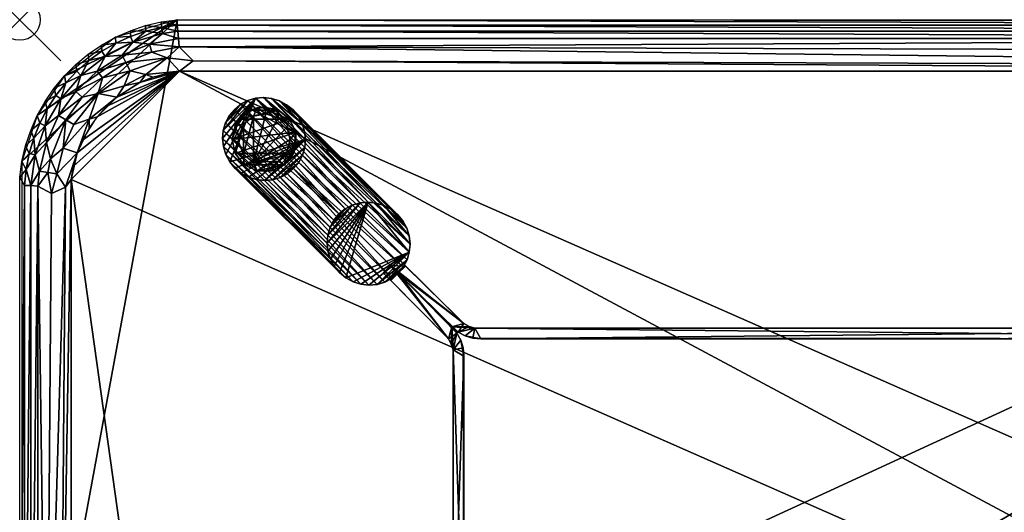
# Model space of a CAD drawing. Header units: inches. Extents: x 0 to 48, y -24 to 0.
# Tile 2 of 4: x 0 to 24, y -12 to 0. Entities that reach past the tile are written whole.
import ezdxf

# ---------------------------------------------------------------- set-up
doc = ezdxf.new("R2010")
doc.units = ezdxf.units.IN
doc.header["$PDMODE"] = 35
for name, color, linetype in [('AFUTL-3-EDPL', 19, 'Continuous'), ('AFUTL-3-GDPL', 19, 'Continuous'), ('AFUTL-3-HWPT', 4, 'Continuous'), ('AFUTL-3-LGWD', 15, 'Continuous'), ('AFUTL-3-TPWD', 15, 'Continuous')]:
    doc.layers.add(name, color=color, linetype=linetype)

msp = doc.modelspace()

# ---------------------------------------------------------------- linework, layer by layer
msp.add_point((0, 0))

# ---------------------------------------------------------------- meshes
at = {"layer": 'AFUTL-3-EDPL'}
mesh = msp.add_polyface(dxfattribs=at)
corners = [(44.145, -0.279, 17.509), (3.855, -0.279, 17.509), (3.841, -0.132, 17.719), (44.128, -0.457, 17.323), (3.891, -0.661, 17.168), (3.872, -0.457, 17.323), (2.697, -0.267, 18), (3.069, -0.142, 18), (3.072, -0.28, 17.719), (3.896, -1.253, 16.929), (4.232, -0.997, 16.994), (44.104, -1.253, 16.929), (2.692, -1.244, 17.045), (3.596, -0.931, 17.045), (3.073, -1.336, 16.958), (3.453, -0.188, 17.719), (3.164, -0.593, 17.323), (2.757, -0.546, 17.509), (3.481, -0.333, 17.509), (3.451, -0.052, 18), (44.064, -1.127, 16.958), (2.589, -1.043, 17.168), (3.222, -0.79, 17.168), (2.702, -0.408, 17.719), (2.495, -0.861, 17.323), (3.84, 0.002, 18), (44.159, -0.132, 17.719), (2.932, -1.531, 16.929), (2.546, -1.607, 16.958), (3.242, -1.402, 16.929)]
mesh.append_faces([[corners[k] for k in face] for face in [(3, 4, 5), (9, 10, 11), (15, 19, 2), (23, 6, 8), (13, 4, 10), (18, 15, 1), (8, 7, 15)]], dxfattribs={"vtx0": -1, "vtx1": -1})
mesh.append_faces([[corners[k] for k in face] for face in [(12, 13, 14), (16, 5, 4), (17, 18, 16), (14, 13, 9), (12, 21, 13), (24, 16, 22), (24, 17, 16), (17, 8, 18), (22, 4, 13), (22, 16, 4), (16, 18, 5), (14, 27, 28)]], dxfattribs={"vtx0": -1, "vtx1": -1, "vtx2": -1})
mesh.append_faces([[corners[k] for k in face] for face in [(9, 13, 10), (14, 29, 27)]], dxfattribs={"vtx0": -1, "vtx2": -1})
mesh.append_faces([[corners[k] for k in face] for face in [(0, 1, 2), (6, 7, 8), (15, 2, 1), (20, 10, 4), (21, 22, 13), (23, 8, 17), (19, 25, 2), (26, 2, 25), (3, 5, 1), (7, 19, 15), (18, 1, 5), (8, 15, 18), (9, 29, 14)]], dxfattribs={"vtx1": -1, "vtx2": -1})
mesh = msp.add_polyface(dxfattribs=at)
corners = [(44.128, -0.457, 17.323), (3.855, -0.279, 17.509), (44.145, -0.279, 17.509), (44.064, -1.127, 16.958), (3.891, -0.661, 17.168), (43.768, -0.771, 17.093), (44.778, -0.79, 17.168), (45.585, -1.404, 17.045), (44.715, -1.006, 17.045), (44.485, -0.508, 17.323), (44.447, -0.709, 17.168), (44.404, -0.931, 17.045), (44.159, -0.132, 17.719), (3.84, 0.002, 18), (44.16, 0.002, 18), (44.549, -0.052, 18), (44.928, -0.28, 17.719), (44.547, -0.188, 17.719), (45.243, -0.546, 17.509), (44.836, -0.593, 17.323), (44.519, -0.333, 17.509), (44.646, -1.239, 16.958), (45.454, -1.607, 16.958), (3.841, -0.132, 17.719), (44.104, -1.253, 16.929), (44.758, -1.402, 16.929), (4.232, -0.997, 16.994), (44.931, -0.142, 18), (45.068, -1.531, 16.929)]
mesh.append_faces([[corners[k] for k in face] for face in [(6, 8, 10), (20, 9, 2), (15, 17, 14), (9, 10, 0), (16, 20, 17), (24, 3, 25), (8, 21, 11), (27, 16, 15), (17, 20, 12), (19, 6, 9), (25, 21, 28)]], dxfattribs={"vtx0": -1, "vtx1": -1})
mesh.append_faces([[corners[k] for k in face] for face in [(5, 11, 3), (18, 19, 20), (11, 21, 3), (8, 22, 21), (16, 18, 20), (5, 10, 11), (0, 10, 5), (25, 3, 21)]], dxfattribs={"vtx0": -1, "vtx1": -1, "vtx2": -1})
mesh.append_faces([[corners[k] for k in face] for face in [(0, 1, 2), (3, 4, 5), (6, 7, 8), (2, 9, 0), (12, 13, 14), (15, 16, 17), (9, 6, 10), (12, 20, 2), (2, 23, 12), (24, 26, 3), (10, 8, 11), (14, 17, 12), (20, 19, 9)]], dxfattribs={"vtx0": -1, "vtx2": -1})
mesh.append_faces([[corners[k] for k in face] for face in [(5, 4, 0)]], dxfattribs={"vtx1": -1, "vtx2": -1})
mesh = msp.add_polyface(dxfattribs=at)
corners = [(1.367, -1.748, 17.323), (1.889, -1.251, 17.323), (2.015, -1.412, 17.168), (2.546, -1.607, 16.958), (2.692, -1.244, 17.045), (3.073, -1.336, 16.958), (1.913, -1.799, 17.045), (2.086, -0.891, 17.509), (2.346, -0.571, 17.719), (2.757, -0.546, 17.509), (2.589, -1.043, 17.168), (2.495, -0.861, 17.323), (3.222, -0.79, 17.168), (2.006, -0.767, 17.719), (1.995, -0.617, 18), (2.364, -1.887, 16.929), (1.692, -2.422, 16.958), (1.889, -2.362, 16.929), (1.695, -2.636, 16.929), (1.404, -3.24, 16.929), (1.493, -1.358, 17.509), (1.369, -1.089, 18), (1.671, -0.838, 18), (1.687, -0.994, 17.719), (1.522, -1.882, 17.168), (2.337, -0.426, 18), (1.322, -2.55, 17.045), (2.697, -0.267, 18), (2.702, -0.408, 17.719), (2.932, -1.531, 16.929)]
mesh.append_faces([[corners[k] for k in face] for face in [(10, 11, 12), (13, 14, 8), (2, 1, 10), (8, 25, 28), (23, 22, 13)]], dxfattribs={"vtx0": -1, "vtx1": -1})
mesh.append_faces([[corners[k] for k in face] for face in [(0, 1, 2), (3, 4, 5), (6, 4, 3), (7, 8, 9), (1, 11, 10), (15, 16, 6), (7, 9, 11), (0, 20, 1), (24, 2, 6), (6, 2, 4), (6, 16, 26), (15, 6, 3), (20, 23, 7), (1, 7, 11), (20, 7, 1), (24, 0, 2)]], dxfattribs={"vtx0": -1, "vtx1": -1, "vtx2": -1})
mesh.append_faces([[corners[k] for k in face] for face in [(3, 29, 15)]], dxfattribs={"vtx0": -1, "vtx2": -1})
mesh.append_faces([[corners[k] for k in face] for face in [(15, 17, 16), (18, 19, 16), (13, 8, 7), (21, 22, 23), (14, 25, 8), (17, 18, 16), (2, 10, 4), (25, 27, 28), (22, 14, 13), (8, 28, 9), (23, 13, 7)]], dxfattribs={"vtx1": -1, "vtx2": -1})
mesh = msp.add_polyface(dxfattribs=at)
corners = [(0.999, -1.928, 17.509), (1.493, -1.358, 17.509), (1.367, -1.748, 17.323), (0.949, -2.335, 17.323), (0.65, -2.99, 17.323), (0.622, -2.581, 17.509), (1.121, -1.534, 17.719), (1.091, -1.367, 18), (1.391, -1.251, 17.719), (0.269, -2.695, 18), (0.342, -2.884, 17.719), (0.144, -3.067, 18), (0.84, -1.669, 18), (0.667, -2.172, 17.719), (0.618, -1.993, 18), (0.879, -1.842, 17.719), (1.913, -1.799, 17.045), (1.322, -2.55, 17.045), (1.127, -2.437, 17.168), (0.427, -2.336, 18), (1.522, -1.882, 17.168), (1.692, -2.422, 16.958), (1.404, -3.24, 16.929), (1.057, -3.131, 17.045), (0.375, -3.294, 17.509), (1.687, -0.994, 17.719), (1.369, -1.089, 18), (0.487, -2.52, 17.719)]
mesh.append_faces([[corners[k] for k in face] for face in [(6, 7, 8), (9, 10, 11), (13, 14, 15), (20, 16, 18), (8, 26, 25), (27, 5, 10), (17, 21, 23), (27, 19, 13), (15, 12, 6)]], dxfattribs={"vtx0": -1, "vtx1": -1})
mesh.append_faces([[corners[k] for k in face] for face in [(0, 1, 2), (3, 4, 5), (5, 0, 3), (3, 0, 2), (16, 17, 18), (21, 22, 23), (5, 24, 10), (5, 13, 0), (0, 6, 1), (3, 18, 4), (3, 2, 20)]], dxfattribs={"vtx0": -1, "vtx1": -1, "vtx2": -1})
mesh.append_faces([[corners[k] for k in face] for face in [(12, 7, 6), (19, 14, 13), (6, 8, 1), (13, 15, 0), (20, 18, 3), (8, 25, 1), (27, 10, 9), (17, 23, 18), (7, 26, 8), (14, 12, 15), (9, 19, 27), (27, 13, 5), (15, 6, 0)]], dxfattribs={"vtx1": -1, "vtx2": -1})
mesh = msp.add_polyface(dxfattribs=at)
corners = [(0.773, -4.23, 17.093), (0.65, -19.939, 17.168), (0.446, -4.05, 17.323), (0.747, -3.385, 17.168), (1.057, -3.131, 17.045), (0.906, -3.752, 17.045), (0.268, -19.957, 17.509), (0.268, -4.041, 17.509), (0.342, -2.884, 17.719), (0.375, -3.294, 17.509), (0.231, -3.26, 17.719), (1.127, -2.437, 17.168), (0.144, -3.067, 18), (0.12, -4.034, 17.719), (0, -20.16, 18), (0, -3.838, 18), (1.404, -3.24, 16.929), (1.254, -3.895, 16.929), (0.998, -19.768, 16.994), (1.118, -4.082, 16.958), (0.48, -3.691, 17.323), (0.683, -3.72, 17.168), (1.254, -20.104, 16.929), (0.12, -19.964, 17.719), (0.157, -3.644, 17.719), (0.65, -2.99, 17.323), (0.622, -2.581, 17.509), (0.054, -3.449, 18)]
mesh.append_faces([[corners[k] for k in face] for face in [(8, 9, 10), (10, 12, 8), (4, 16, 5), (22, 18, 17), (17, 19, 16), (3, 5, 21), (20, 21, 2), (24, 7, 13), (13, 15, 24), (10, 9, 24), (24, 27, 10)]], dxfattribs={"vtx0": -1, "vtx1": -1})
mesh.append_faces([[corners[k] for k in face] for face in [(4, 3, 11), (9, 20, 7), (24, 9, 7), (9, 25, 20), (25, 9, 26), (5, 16, 19), (0, 5, 19), (0, 21, 5), (2, 21, 0)]], dxfattribs={"vtx0": -1, "vtx1": -1, "vtx2": -1})
mesh.append_faces([[corners[k] for k in face] for face in [(3, 4, 5), (2, 6, 7), (13, 14, 15), (17, 18, 19), (20, 3, 21), (7, 23, 13), (24, 15, 27), (19, 1, 0), (11, 3, 25), (7, 20, 2), (10, 27, 12)]], dxfattribs={"vtx0": -1, "vtx2": -1})
mesh.append_faces([[corners[k] for k in face] for face in [(0, 1, 2), (25, 3, 20)]], dxfattribs={"vtx1": -1, "vtx2": -1})
mesh = msp.add_polyface(dxfattribs=at)
corners = [(1.118, -4.082, 16.958), (0.998, -19.768, 16.994), (0.65, -19.939, 17.168), (0.12, -4.034, 17.719), (0.12, -19.964, 17.719), (0, -20.16, 18), (1.057, -20.867, 17.045), (0.747, -20.613, 17.168), (0.906, -20.246, 17.045), (0.622, -21.417, 17.509), (0.342, -21.115, 17.719), (0.375, -20.704, 17.509), (0.97, -21.258, 17.168), (0.65, -21.008, 17.323), (0.446, -4.05, 17.323), (0.446, -19.948, 17.323), (0.268, -19.957, 17.509), (0.231, -20.739, 17.719), (1.202, -20.503, 16.958), (1.495, -21.717, 17.045), (0.157, -20.354, 17.719), (0.054, -20.549, 18), (1.254, -20.104, 16.929), (1.695, -21.362, 16.929), (1.692, -21.577, 16.958), (0.269, -21.303, 18), (0.144, -20.931, 18), (1.404, -20.758, 16.929), (0.268, -4.041, 17.509)]
mesh.append_faces([[corners[k] for k in face] for face in [(18, 22, 27)]], dxfattribs={"vtx0": -1})
mesh.append_faces([[corners[k] for k in face] for face in [(6, 18, 19), (14, 2, 15), (13, 15, 7), (10, 25, 17), (8, 2, 1), (17, 26, 20)]], dxfattribs={"vtx0": -1, "vtx1": -1})
mesh.append_faces([[corners[k] for k in face] for face in [(6, 7, 8), (9, 10, 11), (6, 8, 18), (11, 16, 15), (11, 20, 16), (1, 22, 18), (12, 7, 6), (18, 23, 24), (7, 2, 8), (7, 15, 2)]], dxfattribs={"vtx0": -1, "vtx1": -1, "vtx2": -1})
mesh.append_faces([[corners[k] for k in face] for face in [(12, 13, 7), (9, 11, 13), (18, 8, 1)]], dxfattribs={"vtx0": -1, "vtx2": -1})
mesh.append_faces([[corners[k] for k in face] for face in [(20, 21, 4), (27, 23, 18)]], dxfattribs={"vtx1": -1})
mesh.append_faces([[corners[k] for k in face] for face in [(0, 1, 2), (14, 15, 16), (10, 17, 11), (25, 26, 17), (13, 11, 15), (20, 4, 16), (28, 16, 4), (17, 20, 11)]], dxfattribs={"vtx1": -1, "vtx2": -1})
mesh.append_faces([[corners[k] for k in face] for face in [(3, 4, 5), (21, 5, 4), (26, 21, 20)]], dxfattribs={"vtx2": -1})
at = {"layer": 'AFUTL-3-GDPL'}
mesh = msp.add_polyface(dxfattribs=at)
corners = [(5.698, -2.349, 0.531), (6.58, -2.423), (5.698, -3.48, 0.531), (6.455, -3.53), (5.255, -3.256), (5.349, -2.423), (6.299, -2.386, 0.531), (5.789, -3.682), (6.589, -2.914, 0.531), (5.964, -2.127), (5.344, -2.836, 0.531), (6.674, -3.256), (6.299, -3.442, 0.531), (6.306, -2.205, 0.177), (5.177, -2.914), (6.732, -2.739), (5.789, -3.682, 0.177), (6.139, -3.682, 0.177), (5.255, -2.572, 0.177), (5.789, -2.146, 0.177), (6.732, -3.089, 0.177), (5.255, -3.256, 0.177), (6.58, -2.423, 0.177), (5.473, -2.299, 0.177), (5.473, -3.53, 0.177), (6.455, -3.53, 0.177), (5.177, -2.914, 0.177), (5.458, -3.281, 0.531), (5.458, -2.547, 0.531), (6.512, -3.215, 0.531), (6.732, -2.739, 0.177), (5.473, -3.53), (5.622, -2.205), (6.306, -2.205), (6.139, -3.682), (6.512, -2.613, 0.531), (6.003, -3.538, 0.531), (6.003, -2.29, 0.531), (5.344, -2.992, 0.531), (5.964, -2.127, 0.177)]
mesh.append_faces([[corners[k] for k in face] for face in [(12, 25, 29), (38, 21, 27), (10, 18, 26), (8, 20, 30), (36, 16, 17), (27, 21, 24), (35, 30, 22), (0, 19, 23), (28, 18, 10), (36, 17, 12), (35, 22, 6), (38, 26, 21), (12, 17, 25), (28, 23, 18), (14, 18, 5), (32, 23, 19), (15, 20, 11), (6, 22, 13), (5, 18, 23), (5, 23, 32), (2, 24, 16), (11, 25, 3), (14, 26, 18), (27, 24, 2), (0, 23, 28), (29, 20, 8), (15, 30, 20), (32, 19, 9), (8, 30, 35), (2, 16, 36), (10, 26, 38), (9, 19, 39)]])
mesh.append_faces([[corners[k] for k in face] for face in [(37, 13, 39), (9, 13, 33), (7, 24, 31), (3, 17, 34), (4, 26, 14), (1, 30, 15), (31, 21, 4), (33, 32, 9), (33, 22, 1), (34, 16, 7), (7, 3, 34), (37, 19, 0), (38, 28, 10)]], dxfattribs={"vtx0": -1})
mesh.append_faces([[corners[k] for k in face] for face in [(11, 4, 15), (31, 3, 7), (27, 28, 38), (15, 14, 1), (2, 0, 27), (4, 11, 31), (1, 5, 33)]], dxfattribs={"vtx0": -1, "vtx1": -1})
mesh.append_faces([[corners[k] for k in face] for face in [(1, 14, 5), (33, 5, 32), (31, 11, 3), (15, 4, 14), (27, 0, 28), (2, 8, 35), (2, 37, 0)]], dxfattribs={"vtx0": -1, "vtx2": -1})
mesh.append_faces([[corners[k] for k in face] for face in [(29, 25, 20), (6, 13, 37), (11, 20, 25), (36, 12, 2)]], dxfattribs={"vtx1": -1})
mesh.append_faces([[corners[k] for k in face] for face in [(6, 37, 2), (35, 6, 2), (12, 29, 2), (29, 8, 2)]], dxfattribs={"vtx1": -1, "vtx2": -1})
mesh.append_faces([[corners[k] for k in face] for face in [(1, 22, 30), (34, 17, 16), (9, 39, 13), (4, 21, 26), (31, 24, 21), (33, 13, 22), (7, 16, 24), (3, 25, 17), (37, 39, 19)]], dxfattribs={"vtx2": -1})
at = {"layer": 'AFUTL-3-HWPT'}
mesh = msp.add_polyface(dxfattribs=at)
corners = [(9.049, -6.353, 16.929), (10.808, -7.996, 15.679), (10.659, -16.364, 15.679), (9.226, -17.824, 16.929), (10.808, -7.996, 16.929), (10.808, -16.004, 16.929), (8.861, -6.165, 15.679), (9.038, -18.012, 15.679), (10.451, -16.225, 15.679), (10.563, -8.045, 16.929), (10.451, -7.775, 15.679), (10.451, -16.225, 16.929), (9.226, -6.176, 16.929), (9.049, -17.647, 16.929), (10.659, -7.636, 15.679), (10.808, -16.004, 15.679), (10.659, -16.364, 16.929), (10.659, -7.636, 16.929), (9.038, -5.988, 15.679), (8.861, -17.835, 15.679), (10.563, -15.955, 15.679), (10.451, -7.775, 16.929), (10.563, -8.045, 15.679), (10.563, -15.955, 16.929), (10.751, -7.809, 15.679), (10.751, -7.809, 16.929), (10.751, -16.191, 15.679), (10.751, -16.191, 16.929), (10.52, -7.905, 16.929), (10.52, -16.095, 15.679), (10.52, -7.905, 15.679), (10.52, -16.095, 16.929), (10.534, -7.484, 15.679), (10.534, -16.516, 15.679), (10.827, -8.192, 15.679), (10.827, -15.808, 16.929)]
mesh.append_faces([[corners[k] for k in face] for face in [(9, 20, 23), (0, 10, 21), (8, 13, 11), (21, 12, 0), (12, 6, 0), (3, 11, 13), (25, 1, 24), (27, 2, 26), (18, 10, 6), (8, 7, 19), (7, 13, 19), (21, 30, 28), (23, 29, 31), (17, 24, 14), (5, 26, 15), (28, 22, 9), (31, 8, 11), (16, 33, 2), (4, 34, 1), (35, 27, 5)]], dxfattribs={"vtx0": -1})
mesh.append_faces([[corners[k] for k in face] for face in [(35, 34, 4), (3, 33, 16), (15, 20, 34), (32, 10, 18), (23, 35, 9), (16, 11, 3), (2, 20, 26), (28, 17, 21), (24, 22, 14), (26, 20, 15), (9, 17, 28), (14, 22, 32), (33, 20, 2)]], dxfattribs={"vtx0": -1, "vtx1": -1})
mesh.append_faces([[corners[k] for k in face] for face in [(34, 22, 24), (23, 27, 35)]], dxfattribs={"vtx0": -1, "vtx1": -1, "vtx2": -1})
mesh.append_faces([[corners[k] for k in face] for face in [(32, 12, 17), (8, 33, 7), (9, 35, 4), (21, 17, 12), (34, 20, 22), (32, 22, 30), (16, 23, 31), (9, 4, 25), (23, 16, 27), (33, 29, 20), (32, 30, 10), (16, 31, 11)]], dxfattribs={"vtx0": -1, "vtx2": -1})
mesh.append_faces([[corners[k] for k in face] for face in [(22, 20, 9), (18, 12, 32), (6, 10, 0), (7, 33, 3), (19, 13, 8), (3, 13, 7), (27, 26, 5), (25, 24, 17), (18, 6, 12), (4, 1, 25), (16, 2, 27), (5, 15, 35)]], dxfattribs={"vtx1": -1})
mesh.append_faces([[corners[k] for k in face] for face in [(15, 34, 35), (25, 17, 9), (8, 29, 33)]], dxfattribs={"vtx1": -1, "vtx2": -1})
mesh.append_faces([[corners[k] for k in face] for face in [(31, 29, 8), (28, 30, 22), (23, 20, 29), (21, 10, 30), (17, 14, 32), (24, 1, 34)]], dxfattribs={"vtx2": -1})
mesh = msp.add_polyface(dxfattribs=at)
corners = [(38.597, -5.999, 16.929), (36.954, -7.758, 15.679), (10.686, -7.609, 15.679), (9.226, -6.176, 16.929), (36.954, -7.758, 16.929), (11.046, -7.758, 16.929), (38.785, -5.811, 15.679), (9.038, -5.988, 15.679), (10.825, -7.401, 15.679), (36.905, -7.513, 16.929), (37.175, -7.401, 15.679), (10.825, -7.401, 16.929), (38.774, -6.176, 16.929), (9.403, -5.999, 16.929), (37.314, -7.609, 15.679), (11.046, -7.758, 15.679), (10.686, -7.609, 16.929), (37.314, -7.609, 16.929), (38.962, -5.988, 15.679), (9.215, -5.811, 15.679), (11.095, -7.513, 15.679), (37.175, -7.401, 16.929), (36.905, -7.513, 15.679), (11.095, -7.513, 16.929), (37.141, -7.701, 15.679), (37.141, -7.701, 16.929), (10.859, -7.701, 15.679), (10.859, -7.701, 16.929), (37.045, -7.47, 16.929), (10.955, -7.47, 15.679), (37.045, -7.47, 15.679), (10.955, -7.47, 16.929), (37.466, -7.484, 15.679), (10.534, -7.484, 15.679), (36.758, -7.777, 15.679), (11.242, -7.777, 16.929)]
mesh.append_faces([[corners[k] for k in face] for face in [(9, 20, 23), (0, 10, 21), (8, 13, 11), (21, 12, 0), (12, 6, 0), (3, 11, 13), (25, 1, 24), (27, 2, 26), (18, 10, 6), (8, 7, 19), (7, 13, 19), (21, 30, 28), (23, 29, 31), (17, 24, 14), (5, 26, 15), (28, 22, 9), (31, 8, 11), (16, 33, 2), (4, 34, 1), (35, 27, 5)]], dxfattribs={"vtx0": -1})
mesh.append_faces([[corners[k] for k in face] for face in [(35, 34, 4), (3, 33, 16), (15, 20, 34), (32, 10, 18), (23, 35, 9), (16, 11, 3), (2, 20, 26), (28, 17, 21), (24, 22, 14), (26, 20, 15), (9, 17, 28), (14, 22, 32), (33, 20, 2)]], dxfattribs={"vtx0": -1, "vtx1": -1})
mesh.append_faces([[corners[k] for k in face] for face in [(34, 22, 24), (23, 27, 35)]], dxfattribs={"vtx0": -1, "vtx1": -1, "vtx2": -1})
mesh.append_faces([[corners[k] for k in face] for face in [(32, 12, 17), (8, 33, 7), (9, 35, 4), (21, 17, 12), (34, 20, 22), (32, 22, 30), (16, 23, 31), (9, 4, 25), (23, 16, 27), (33, 29, 20), (32, 30, 10), (16, 31, 11)]], dxfattribs={"vtx0": -1, "vtx2": -1})
mesh.append_faces([[corners[k] for k in face] for face in [(22, 20, 9), (18, 12, 32), (6, 10, 0), (7, 33, 3), (19, 13, 8), (3, 13, 7), (27, 26, 5), (25, 24, 17), (18, 6, 12), (4, 1, 25), (16, 2, 27), (5, 15, 35)]], dxfattribs={"vtx1": -1})
mesh.append_faces([[corners[k] for k in face] for face in [(15, 34, 35), (25, 17, 9), (8, 29, 33)]], dxfattribs={"vtx1": -1, "vtx2": -1})
mesh.append_faces([[corners[k] for k in face] for face in [(31, 29, 8), (28, 30, 22), (23, 20, 29), (21, 10, 30), (17, 14, 32), (24, 1, 34)]], dxfattribs={"vtx2": -1})
at = {"layer": 'AFUTL-3-LGWD'}
mesh = msp.add_polyface(dxfattribs=at)
corners = [(9.21, -4.746, 16.929), (9.338, -4.901, 16.929), (9.433, -5.077, 16.929), (9.493, -5.267, 16.929), (9.514, -5.464, 16.929), (9.497, -5.661, 16.929), (9.442, -5.85, 16.929), (9.35, -6.024, 16.929), (9.226, -6.176, 16.929), (9.074, -6.3, 16.929), (8.9, -6.392, 16.929), (8.711, -6.447, 16.929), (8.514, -6.464, 16.929), (8.317, -6.443, 16.929), (8.127, -6.383, 16.929), (7.951, -6.288, 16.929), (7.796, -6.16, 16.929), (7.669, -6.006, 16.929), (7.573, -5.83, 16.929), (7.514, -5.639, 16.929), (7.492, -5.442, 16.929), (7.509, -5.245, 16.929), (7.565, -5.056, 16.929), (7.656, -4.882, 16.929), (7.78, -4.73, 16.929), (7.932, -4.606, 16.929), (8.106, -4.515, 16.929), (8.295, -4.459, 16.929), (8.492, -4.442, 16.929), (8.689, -4.464, 16.929), (8.88, -4.523, 16.929), (9.056, -4.619, 16.929), (6.662, -2.197, 0.03), (6.507, -2.07, 0.03), (6.331, -1.975, 0.03), (6.141, -1.915, 0.03), (5.943, -1.893, 0.03), (5.746, -1.911, 0.03), (5.557, -1.966, 0.03), (5.383, -2.057, 0.03), (5.232, -2.182, 0.03), (5.107, -2.333, 0.03), (5.016, -2.507, 0.03), (4.961, -2.696, 0.03), (4.943, -2.893, 0.03), (4.965, -3.091, 0.03), (5.025, -3.281, 0.03), (5.12, -3.457, 0.03), (5.247, -3.612, 0.03), (5.402, -3.739, 0.03), (5.578, -3.834, 0.03), (5.768, -3.894, 0.03), (5.966, -3.916, 0.03), (6.163, -3.898, 0.03), (6.352, -3.843, 0.03), (6.525, -3.751, 0.03), (6.677, -3.627, 0.03), (6.801, -3.475, 0.03), (6.893, -3.302, 0.03), (6.948, -3.113, 0.03), (6.966, -2.916, 0.03), (6.944, -2.718, 0.03), (6.884, -2.528, 0.03), (6.789, -2.352, 0.03)]
mesh.append_faces([[corners[k] for k in face] for face in [(0, 63, 32), (30, 33, 34), (28, 35, 36), (26, 37, 38), (24, 39, 40), (62, 1, 2), (60, 3, 4), (58, 5, 6), (56, 7, 8), (55, 10, 54), (53, 12, 52), (51, 14, 50), (49, 16, 48), (47, 18, 46), (45, 20, 44), (43, 22, 42), (23, 25, 24), (7, 9, 8), (55, 57, 56), (39, 41, 40)]], dxfattribs={"vtx0": -1})
mesh.append_faces([[corners[k] for k in face] for face in [(1, 63, 0), (31, 33, 30), (29, 35, 28), (27, 37, 26), (25, 39, 24), (63, 1, 62), (61, 3, 60), (59, 5, 58), (57, 7, 56), (56, 9, 55), (54, 11, 53), (52, 13, 51), (50, 15, 49), (48, 17, 47), (46, 19, 45), (44, 21, 43), (42, 23, 41), (1, 31, 2), (2, 30, 3), (3, 29, 4), (4, 28, 5), (27, 20, 28), (20, 27, 21), (21, 26, 22), (22, 25, 23), (5, 11, 6), (6, 10, 7), (33, 63, 34), (34, 62, 35), (35, 61, 36), (36, 60, 37), (59, 52, 60), (52, 59, 53), (53, 58, 54), (54, 57, 55), (37, 43, 38), (38, 42, 39)]], dxfattribs={"vtx0": -1, "vtx1": -1})
mesh.append_faces([[corners[k] for k in face] for face in [(5, 28, 15), (37, 60, 47)]], dxfattribs={"vtx0": -1, "vtx1": -1, "vtx2": -1})
mesh.append_faces([[corners[k] for k in face] for face in [(31, 32, 33), (29, 34, 35), (27, 36, 37), (25, 38, 39), (61, 2, 3), (59, 4, 5), (57, 6, 7), (55, 9, 10), (53, 11, 12), (51, 13, 14), (49, 15, 16), (47, 17, 18), (45, 19, 20), (43, 21, 22), (41, 23, 24), (2, 31, 30), (3, 30, 29), (4, 29, 28), (5, 15, 14), (28, 20, 19), (28, 19, 18), (21, 27, 26), (22, 26, 25), (28, 17, 16), (28, 16, 15), (5, 13, 12), (5, 12, 11), (6, 11, 10), (7, 10, 9), (34, 63, 62), (35, 62, 61), (36, 61, 60), (37, 47, 46), (60, 52, 51), (60, 51, 50), (53, 59, 58), (54, 58, 57), (60, 49, 48), (60, 48, 47), (37, 45, 44), (37, 44, 43), (38, 43, 42), (39, 42, 41)]], dxfattribs={"vtx0": -1, "vtx2": -1})
mesh.append_faces([[corners[k] for k in face] for face in [(0, 32, 31), (30, 34, 29), (28, 36, 27), (26, 38, 25), (62, 2, 61), (60, 4, 59), (58, 6, 57), (0, 31, 1), (32, 63, 33)]], dxfattribs={"vtx1": -1})
mesh.append_faces([[corners[k] for k in face] for face in [(18, 17, 28), (14, 13, 5), (50, 49, 60), (46, 45, 37)]], dxfattribs={"vtx1": -1, "vtx2": -1})
mesh.append_faces([[corners[k] for k in face] for face in [(24, 40, 41), (56, 8, 9), (54, 10, 11), (52, 12, 13), (50, 14, 15), (48, 16, 17), (46, 18, 19), (44, 20, 21), (42, 22, 23)]], dxfattribs={"vtx2": -1})
at = {"layer": 'AFUTL-3-TPWD'}
mesh = msp.add_polyface(dxfattribs=at)
corners = [(3.84, 0.002, 18), (3.84, -24, 18), (48, -20.16, 18), (3.896, -22.746, 16.929), (3.896, -1.253, 16.929), (46.746, -20.104, 16.929), (44.549, -0.052, 18), (44.549, -23.946, 18), (46.746, -3.895, 16.929), (0.054, -3.449, 18), (0.054, -20.549, 18), (48, -3.838, 18), (45.887, -2.111, 16.929), (2.113, -2.111, 16.929), (45.887, -21.887, 16.929), (2.113, -21.887, 16.929), (44.104, -1.253, 16.929), (1.254, -3.895, 16.929), (44.104, -22.746, 16.929), (1.254, -20.104, 16.929), (47.573, -2.336, 18), (2.337, -0.426, 18), (47.573, -21.663, 18), (2.337, -23.573, 18), (46.468, -21.068, 16.929), (45.068, -1.531, 16.929), (2.932, -22.468, 16.929), (1.532, -2.93, 16.929), (46.468, -2.93, 16.929), (1.532, -21.068, 16.929), (2.932, -1.531, 16.929), (45.068, -22.468, 16.929), (0.427, -21.663, 18), (45.663, -23.573, 18), (45.663, -0.426, 18), (0.427, -2.336, 18), (46.631, -1.089, 18), (1.369, -22.909, 18), (1.091, -1.367, 18), (46.909, -22.631, 18), (1.311, -20.435, 16.929), (3.565, -1.309, 16.929), (44.435, -22.689, 16.929), (46.689, -3.563, 16.929), (3.565, -22.689, 16.929), (1.311, -3.563, 16.929), (44.435, -1.309, 16.929), (46.689, -20.435, 16.929), (1.404, -20.758, 16.929), (3.242, -1.402, 16.929), (44.758, -22.596, 16.929), (46.596, -3.24, 16.929), (1.404, -3.24, 16.929), (44.758, -1.402, 16.929), (46.596, -20.758, 16.929), (3.242, -22.596, 16.929), (46.111, -21.636, 16.929), (1.889, -2.362, 16.929), (2.364, -22.111, 16.929), (45.636, -1.887, 16.929), (45.636, -22.111, 16.929), (1.889, -21.636, 16.929), (46.111, -2.362, 16.929), (2.364, -1.887, 16.929), (45.362, -1.693, 16.929), (46.305, -21.362, 16.929)]
mesh.append_faces([[corners[k] for k in face] for face in [(38, 0, 21), (1, 37, 23), (2, 39, 22), (4, 49, 41), (55, 3, 44)]], dxfattribs={"vtx0": -1})
mesh.append_faces([[corners[k] for k in face] for face in [(10, 0, 9), (11, 7, 2), (5, 16, 8), (17, 3, 19), (48, 3, 29), (58, 3, 26), (29, 3, 61), (9, 0, 35), (35, 0, 38), (19, 3, 40), (26, 3, 55), (40, 3, 48), (15, 3, 58), (61, 3, 15)]], dxfattribs={"vtx0": -1, "vtx1": -1})
mesh.append_faces([[corners[k] for k in face] for face in [(11, 6, 1), (1, 6, 10), (4, 18, 17), (5, 18, 4)]], dxfattribs={"vtx0": -1, "vtx1": -1, "vtx2": -1})
mesh.append_faces([[corners[k] for k in face] for face in [(17, 18, 3), (10, 6, 0), (11, 1, 7), (5, 4, 16), (8, 53, 25), (2, 33, 39), (8, 25, 64), (4, 27, 57), (8, 62, 28), (5, 60, 31), (1, 10, 32), (2, 7, 33), (11, 34, 6), (4, 30, 49), (5, 42, 18), (8, 28, 51), (4, 17, 45), (8, 16, 46), (5, 54, 24), (5, 50, 42), (4, 45, 52), (5, 56, 14), (8, 59, 12), (8, 12, 62), (4, 13, 63), (5, 65, 56)]], dxfattribs={"vtx0": -1, "vtx2": -1})
mesh.append_faces([[corners[k] for k in face] for face in [(52, 27, 4), (31, 50, 5), (32, 37, 1), (24, 65, 5), (63, 30, 4), (36, 34, 11), (46, 53, 8), (57, 13, 4), (14, 60, 5), (64, 59, 8)]], dxfattribs={"vtx1": -1, "vtx2": -1})
mesh.append_faces([[corners[k] for k in face] for face in [(11, 20, 36), (51, 43, 8), (5, 47, 54)]], dxfattribs={"vtx2": -1})

doc.saveas('drawing.dxf')
